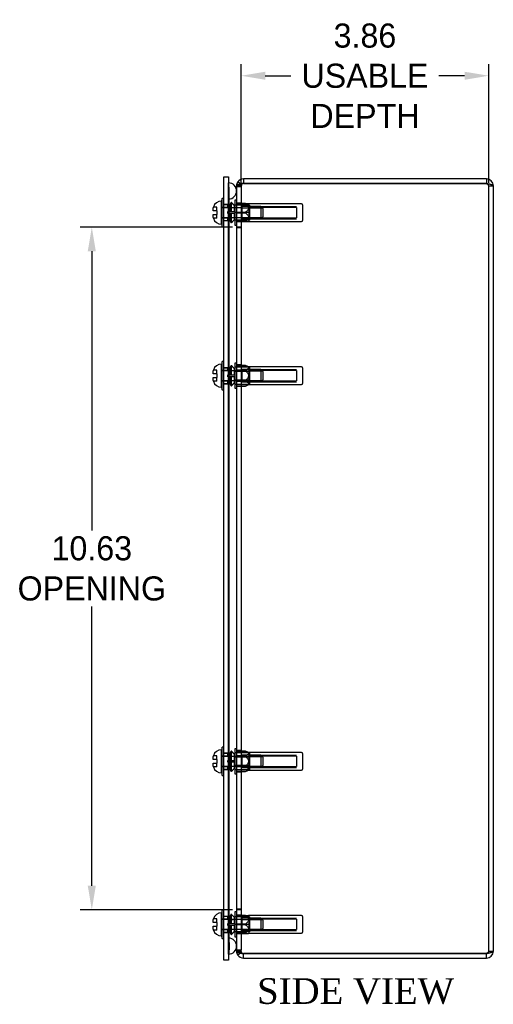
# Model space of a CAD drawing. Header units: inches. Extents: x 0 to 68, y 0.1 to 52.
# Tile 4 of 8: x 29.3 to 36.7, y 17.3 to 32.6. Entities that reach past the tile are written whole.
import ezdxf
from ezdxf.enums import TextEntityAlignment as Align
from ezdxf.lldxf.tags import DXFTag

# ---------------------------------------------------------------- set-up
doc = ezdxf.new("R2010")
doc.units = ezdxf.units.IN
doc.header["$MEASUREMENT"] = 0
doc.layers.get('0').update_dxf_attribs({"linetype": 'CONTINUOUS'})
doc.layers.get('Defpoints').update_dxf_attribs({"linetype": 'CONTINUOUS'})
for name, color, linetype in [('COM70614', 7, 'CONTINUOUS'), ('COM71428-11', 7, 'CONTINUOUS'), ('COM71429-7', 7, 'CONTINUOUS'), ('RVN01002', 7, 'CONTINUOUS'), ('SCS19475', 7, 'CONTINUOUS'), ('WAM87960', 7, 'CONTINUOUS')]:
    doc.layers.add(name, color=color, linetype=linetype)
doc.styles.add('SEACAD_TIMES_NEW_ROMAN', font='times.ttf')
tags = doc.linetypes.add('HIDDEN2', pattern=[0.1875, 0.125, -0.0625]).pattern_tags.tags
tags[6:7] = [DXFTag(74, 4), DXFTag(75, 0), DXFTag(340, '0'), DXFTag(46, 0.0), DXFTag(50, 0.0), DXFTag(44, 0.0), DXFTag(45, 0.0)]
tags[4:5] = [DXFTag(74, 4), DXFTag(75, 0), DXFTag(340, '0'), DXFTag(46, 0.0), DXFTag(50, 0.0), DXFTag(44, 0.0), DXFTag(45, 0.0)]
doc.dimstyles.get("Standard").update_dxf_attribs({"dimtxt": 0.375, "dimasz": 0.375, "dimexe": 0.18, "dimexo": 0.0625, "dimgap": 0.09, "dimtad": 0, "dimtih": 1, "dimtoh": 1, "dimzin": 0, "dimdsep": 46, "dimtxsty": 'Standard', "dimcen": 0.09, "dimadec": 0, "dimazin": 0, "dimtfac": 1, "dimtofl": 0, "dimtmove": 0, "dimatfit": 3, "dimfxl": 1, "dimtolj": 1, "dimtzin": 0, "dimarcsym": 0})

# ---------------------------------------------------------------- blocks, each defined once
blk = doc.blocks.new('*D25')
at = {"color": 0, "lineweight": -2, "transparency": 16777216}
for p, q in [((32.619, 29.371), (30.247, 29.371)), ((30.427, 28.996), (30.427, 24.648)), ((30.427, 19.121), (30.427, 23.468)), ((32.619, 18.746), (30.247, 18.746))]:
    blk.add_line(p, q, dxfattribs=at)
at = {"color": 0, "transparency": 16777216}
for points in [[(30.364, 28.996), (30.489, 28.996), (30.427, 29.371)], [(30.364, 19.121), (30.489, 19.121), (30.427, 18.746)]]:
    blk.add_solid(points, dxfattribs=at)
at = {"layer": 'Defpoints', "color": 0, "transparency": 16777216}
for p in [(30.427, 29.371), (32.682, 29.371), (32.682, 18.746)]:
    blk.add_point(p, dxfattribs=at)
at = {"color": 0, "transparency": 16777216, "insert": (30.427, 24.058), "char_height": 0.375, "attachment_point": 5}
blk.add_mtext('\\A1;10.63\\POPENING', dxfattribs=at)
blk = doc.blocks.new('*D30')
at = {"color": 0, "lineweight": -2, "transparency": 16777216}
for p, q in [((32.754, 30.061), (32.754, 31.906)), ((36.61, 30.061), (36.61, 31.906)), ((33.129, 31.726), (33.529, 31.726)), ((36.235, 31.726), (35.834, 31.726))]:
    blk.add_line(p, q, dxfattribs=at)
at = {"color": 0, "transparency": 16777216}
for points in [[(33.129, 31.788), (33.129, 31.663), (32.754, 31.726)], [(36.235, 31.788), (36.235, 31.663), (36.61, 31.726)]]:
    blk.add_solid(points, dxfattribs=at)
at = {"layer": 'Defpoints', "color": 0, "transparency": 16777216}
for p in [(36.61, 31.726), (32.754, 29.999), (36.61, 29.999)]:
    blk.add_point(p, dxfattribs=at)
at = {"color": 0, "transparency": 16777216, "insert": (34.682, 31.726), "char_height": 0.375, "attachment_point": 5}
blk.add_mtext('\\A1;3.86\\PUSABLE\\PDEPTH', dxfattribs=at)

msp = doc.modelspace()

# ---------------------------------------------------------------- linework, layer by layer
at = {"layer": 'COM70614', "color": 7, "linetype": 'HIDDEN2'}
for p, q in [((32.558, 29.683), (32.558, 30.057)), ((32.559, 30.057), (32.558, 30.057)), ((32.559, 29.683), (32.559, 30.057)), ((32.568, 29.933), (32.559, 30.057)), ((32.559, 29.809), (32.568, 29.933)), ((32.568, 29.683), (32.568, 29.933)), ((32.558, 29.809), (32.559, 29.809)), ((32.558, 18.433), (32.558, 29.683)), ((32.559, 18.433), (32.559, 29.683)), ((32.568, 18.433), (32.568, 29.683)), ((32.558, 18.059), (32.558, 18.433)), ((32.559, 18.059), (32.559, 18.433)), ((32.568, 18.183), (32.568, 18.433)), ((32.558, 18.307), (32.559, 18.307)), ((32.559, 18.307), (32.568, 18.183)), ((32.568, 18.183), (32.559, 18.059)), ((32.559, 18.059), (32.558, 18.059))]:
    msp.add_line(p, q, dxfattribs=at)
at = {"layer": 'COM70614', "color": 7, "linetype": 'Continuous'}
for centre, start, end in [((32.557, 29.933), 0, 90), ((32.557, 18.183), 270, 0)]:
    msp.add_arc(centre, 0.125, start, end, dxfattribs=at)
at = {"layer": 'COM70614', "color": 7, "linetype": 'HIDDEN2'}
for centre, start, end in [((32.557, 29.933), 270, 0), ((32.557, 18.183), 0, 90)]:
    msp.add_arc(centre, 0.125, start, end, dxfattribs=at)
at = {"layer": 'COM71428-11', "color": 7, "linetype": 'Continuous'}
for p, q in [((32.742, 30.045), (32.7, 30.073)), ((32.79, 30.121), (32.79, 30.049)), ((36.574, 30.121), (32.79, 30.121)), ((32.79, 30.049), (36.574, 30.049)), ((36.574, 30.049), (32.79, 30.049)), ((36.574, 30.121), (36.574, 30.049)), ((32.686, 30.013), (32.682, 30.013)), ((32.682, 29.999), (32.682, 30.013)), ((32.682, 29.999), (32.682, 18.118)), ((36.682, 18.104), (36.682, 30.013)), ((32.682, 18.104), (32.682, 18.118)), ((32.686, 18.104), (32.682, 18.104)), ((32.742, 18.072), (32.7, 18.044)), ((36.574, 18.068), (32.79, 18.068)), ((32.79, 17.996), (32.79, 18.068)), ((32.79, 18.068), (36.574, 18.068)), ((32.79, 17.996), (36.574, 17.996)), ((36.574, 17.996), (36.574, 18.068))]:
    msp.add_line(p, q, dxfattribs=at)
at = {"layer": 'COM71428-11', "color": 7, "linetype": 'HIDDEN2'}
for p, q in [((32.76, 30.033), (32.7, 30.073)), ((32.76, 30.033), (32.7, 30.033)), ((32.76, 30.033), (32.742, 30.045)), ((32.754, 29.999), (32.76, 30.033)), ((32.76, 30.033), (32.754, 29.999)), ((32.754, 30.013), (32.76, 30.033)), ((32.754, 29.999), (32.682, 29.999)), ((32.754, 30.013), (32.686, 30.013)), ((32.754, 29.999), (32.754, 30.013)), ((32.754, 29.999), (32.754, 18.118)), ((36.61, 18.104), (36.61, 30.013)), ((36.61, 30.013), (36.682, 30.013)), ((32.754, 29.741), (32.682, 29.741)), ((32.754, 29.596), (32.682, 29.596)), ((32.754, 29.451), (32.682, 29.451)), ((32.754, 29.371), (32.682, 29.371)), ((32.754, 29.357), (32.682, 29.357)), ((32.754, 27.226), (32.682, 27.226)), ((32.754, 27.142), (32.682, 27.142)), ((32.754, 26.975), (32.682, 26.975)), ((32.754, 26.891), (32.682, 26.891)), ((32.754, 21.226), (32.682, 21.226)), ((32.754, 21.142), (32.682, 21.142)), ((32.754, 20.975), (32.682, 20.975)), ((32.754, 20.891), (32.682, 20.891)), ((32.754, 18.76), (32.682, 18.76)), ((32.754, 18.746), (32.682, 18.746)), ((32.754, 18.666), (32.682, 18.666)), ((32.754, 18.521), (32.682, 18.521)), ((32.754, 18.376), (32.682, 18.376)), ((32.754, 18.118), (32.682, 18.118)), ((32.754, 18.104), (32.686, 18.104)), ((32.76, 18.084), (32.7, 18.084)), ((32.76, 18.084), (32.7, 18.044)), ((32.76, 18.084), (32.742, 18.072)), ((32.76, 18.084), (32.754, 18.118)), ((32.754, 18.104), (32.754, 18.118)), ((32.76, 18.084), (32.754, 18.104)), ((36.61, 18.104), (36.682, 18.104))]:
    msp.add_line(p, q, dxfattribs=at)
at = {"layer": 'COM71428-11', "color": 7, "linetype": 'Continuous'}
for centre, radius, start, end in [((32.791, 30.013), 0.109, 146.315, 179.8989), ((32.731, 29.994), 0.0497, 128.9541, 174.8496), ((32.79, 30.013), 0.108, 90, 146.2139), ((32.782, 29.831), 0.218, 88.0207, 112.169), ((32.79, 30.013), 0.036, 90, 97.1289), ((36.574, 30.013), 0.108, 0, 90), ((36.574, 30.013), 0.036, 65.0581, 90), ((32.731, 18.123), 0.0497, 185.1504, 231.0459), ((32.791, 18.104), 0.109, 180.1011, 213.685), ((32.782, 18.286), 0.218, 247.8325, 271.9777), ((36.574, 18.104), 0.108, 270, 0), ((32.79, 18.104), 0.108, 213.7862, 270), ((36.574, 18.104), 0.036, 270, 292.5206)]:
    msp.add_arc(centre, radius, start, end, dxfattribs=at)
at = {"layer": 'COM71428-11', "color": 7, "linetype": 'HIDDEN2'}
for centre, start, end in [((32.79, 30.013), 90.0004, 146.2134), ((32.79, 30.013), 97.1289, 146.2139), ((36.574, 30.013), 0, 65.0581), ((32.79, 18.104), 213.7937, 269.9924), ((32.79, 18.104), 213.7862, 270), ((36.574, 18.104), 292.5206, 0)]:
    msp.add_arc(centre, 0.036, start, end, dxfattribs=at)
for points in [[(36.61, 30.013), (36.61, 30.016), (36.609, 30.019), (36.605, 30.025), (36.603, 30.028), (36.593, 30.037), (36.583, 30.043), (36.574, 30.049)], [(36.574, 18.068), (36.579, 18.071), (36.583, 18.074), (36.592, 18.08), (36.596, 18.083), (36.606, 18.092), (36.61, 18.098), (36.61, 18.104)]]:
    msp.add_open_spline(points, degree=3, knots=[0, 0, 0, 0, 0.25, 0.25, 0.5, 0.5, 1, 1, 1, 1], dxfattribs=at)
at = {"layer": 'COM71428-11', "color": 7, "linetype": 'Continuous'}
for points in [[(36.682, 30.013), (36.682, 30.014), (36.681, 30.016), (36.678, 30.019), (36.676, 30.02), (36.671, 30.023), (36.668, 30.025), (36.66, 30.028), (36.655, 30.029), (36.645, 30.032), (36.64, 30.034), (36.628, 30.037), (36.622, 30.038), (36.602, 30.043), (36.588, 30.046), (36.574, 30.049)], [(36.574, 18.068), (36.581, 18.07), (36.588, 18.071), (36.602, 18.074), (36.609, 18.075), (36.622, 18.078), (36.628, 18.08), (36.64, 18.083), (36.645, 18.084), (36.655, 18.087), (36.66, 18.089), (36.668, 18.092), (36.671, 18.093), (36.679, 18.098), (36.682, 18.101), (36.682, 18.104)]]:
    msp.add_open_spline(points, degree=3, knots=[0, 0, 0, 0, 0.125, 0.125, 0.25, 0.25, 0.375, 0.375, 0.5, 0.5, 0.625, 0.625, 0.75, 0.75, 1, 1, 1, 1], dxfattribs=at)
at = {"layer": 'COM71429-7', "color": 7, "linetype": 'Continuous'}
for p, q in [((32.485, 30.027), (32.485, 30.152)), ((32.485, 30.152), (32.557, 30.152)), ((32.557, 30.152), (32.557, 30.027)), ((32.485, 18.089), (32.485, 30.027)), ((32.557, 18.089), (32.557, 30.027)), ((32.485, 17.964), (32.485, 18.089)), ((32.557, 18.089), (32.557, 17.964)), ((32.557, 17.964), (32.485, 17.964))]:
    msp.add_line(p, q, dxfattribs=at)
at = {"layer": 'COM71429-7', "color": 7, "linetype": 'HIDDEN2'}
for p, q in [((32.557, 29.721), (32.485, 29.721)), ((32.485, 29.471), (32.557, 29.471)), ((32.557, 27.183), (32.485, 27.183)), ((32.485, 26.933), (32.557, 26.933)), ((32.557, 21.183), (32.485, 21.183)), ((32.485, 20.933), (32.557, 20.933)), ((32.557, 18.646), (32.485, 18.646)), ((32.485, 18.396), (32.557, 18.396))]:
    msp.add_line(p, q, dxfattribs=at)
at = {"layer": 'RVN01002', "color": 7, "linetype": 'HIDDEN2'}
for p, q in [((32.655, 29.791), (32.655, 29.401)), ((32.682, 29.791), (32.655, 29.791)), ((32.819, 29.736), (32.682, 29.736)), ((32.682, 29.733), (32.819, 29.733)), ((32.819, 29.733), (32.819, 29.736)), ((32.819, 29.736), (32.867, 29.736)), ((32.873, 29.733), (32.866, 29.736)), ((32.873, 29.733), (32.873, 29.458)), ((33.696, 29.733), (32.873, 29.733)), ((32.884, 29.712), (32.655, 29.712)), ((32.682, 29.596), (32.655, 29.596)), ((32.819, 29.599), (32.682, 29.599)), ((32.682, 29.593), (32.819, 29.593)), ((32.884, 29.596), (32.754, 29.596)), ((32.819, 29.593), (32.819, 29.599)), ((32.884, 29.712), (32.884, 29.596)), ((32.884, 29.691), (33.615, 29.691)), ((33.615, 29.675), (32.884, 29.675)), ((32.884, 29.596), (32.884, 29.48)), ((33.615, 29.675), (33.615, 29.516)), ((33.712, 29.474), (33.712, 29.718)), ((32.884, 29.48), (32.655, 29.48)), ((32.819, 29.459), (32.682, 29.459)), ((32.682, 29.456), (32.819, 29.456)), ((32.819, 29.456), (32.819, 29.459)), ((32.819, 29.456), (32.867, 29.456)), ((32.866, 29.455), (32.873, 29.458)), ((32.873, 29.458), (33.696, 29.458)), ((32.884, 29.516), (33.615, 29.516)), ((32.884, 29.501), (33.615, 29.501)), ((32.655, 29.401), (32.682, 29.401)), ((32.655, 27.253), (32.655, 26.863)), ((32.682, 27.253), (32.655, 27.253)), ((32.884, 27.192), (32.655, 27.192)), ((32.884, 27.125), (32.655, 27.125)), ((32.682, 27.218), (32.819, 27.218)), ((32.819, 27.218), (32.682, 27.218)), ((32.819, 27.141), (32.682, 27.141)), ((32.682, 27.136), (32.819, 27.136)), ((32.819, 27.218), (32.819, 27.218)), ((32.873, 27.196), (32.819, 27.218)), ((32.819, 27.136), (32.819, 27.141)), ((32.873, 27.196), (32.873, 26.921)), ((33.696, 27.196), (32.873, 27.196)), ((32.884, 27.192), (32.884, 27.125)), ((32.884, 27.153), (33.615, 27.153)), ((33.615, 27.138), (32.884, 27.138)), ((32.884, 27.125), (32.884, 26.991)), ((33.615, 27.138), (33.615, 26.979)), ((33.712, 26.936), (33.712, 27.18)), ((32.884, 26.991), (32.655, 26.991)), ((32.819, 26.981), (32.682, 26.981)), ((32.682, 26.976), (32.819, 26.976)), ((32.819, 26.976), (32.819, 26.981)), ((32.884, 26.991), (32.884, 26.924)), ((32.884, 26.979), (33.615, 26.979)), ((32.884, 26.924), (32.655, 26.924)), ((32.655, 26.863), (32.682, 26.863)), ((32.819, 26.898), (32.682, 26.898)), ((32.682, 26.898), (32.819, 26.898)), ((32.819, 26.898), (32.873, 26.921)), ((32.819, 26.898), (32.819, 26.898)), ((32.873, 26.921), (33.696, 26.921)), ((32.884, 26.963), (33.615, 26.963)), ((32.655, 21.253), (32.655, 20.863)), ((32.682, 21.253), (32.655, 21.253)), ((32.884, 21.192), (32.655, 21.192)), ((32.682, 21.218), (32.819, 21.218)), ((32.819, 21.218), (32.682, 21.218)), ((32.819, 21.218), (32.819, 21.218)), ((32.873, 21.196), (32.819, 21.218)), ((32.873, 21.196), (32.873, 20.921)), ((33.696, 21.196), (32.873, 21.196)), ((32.884, 21.192), (32.884, 21.125)), ((32.884, 21.153), (33.615, 21.153)), ((33.712, 20.936), (33.712, 21.18)), ((32.884, 21.125), (32.655, 21.125)), ((32.884, 20.991), (32.655, 20.991)), ((32.819, 21.141), (32.682, 21.141)), ((32.682, 21.136), (32.819, 21.136)), ((32.819, 21.136), (32.819, 21.141)), ((33.615, 21.138), (32.884, 21.138)), ((32.884, 21.125), (32.884, 20.991)), ((32.884, 20.991), (32.884, 20.924)), ((33.615, 21.138), (33.615, 20.979)), ((32.884, 20.924), (32.655, 20.924)), ((32.655, 20.863), (32.682, 20.863)), ((32.819, 20.981), (32.682, 20.981)), ((32.682, 20.976), (32.819, 20.976)), ((32.819, 20.898), (32.682, 20.898)), ((32.682, 20.898), (32.819, 20.898)), ((32.819, 20.976), (32.819, 20.981)), ((32.819, 20.898), (32.873, 20.921)), ((32.819, 20.898), (32.819, 20.898)), ((32.873, 20.921), (33.696, 20.921)), ((32.884, 20.979), (33.615, 20.979)), ((32.884, 20.963), (33.615, 20.963)), ((32.655, 18.716), (32.655, 18.326)), ((32.682, 18.716), (32.655, 18.716)), ((32.884, 18.637), (32.655, 18.637)), ((32.819, 18.661), (32.682, 18.661)), ((32.682, 18.658), (32.819, 18.658)), ((32.819, 18.658), (32.819, 18.661)), ((32.819, 18.661), (32.867, 18.661)), ((32.873, 18.658), (32.866, 18.661)), ((32.873, 18.658), (32.873, 18.383)), ((33.696, 18.658), (32.873, 18.658)), ((32.884, 18.637), (32.884, 18.521)), ((32.884, 18.616), (33.615, 18.616)), ((33.615, 18.6), (32.884, 18.6)), ((33.615, 18.6), (33.615, 18.441)), ((33.712, 18.399), (33.712, 18.643)), ((32.682, 18.521), (32.655, 18.521)), ((32.884, 18.405), (32.655, 18.405)), ((32.819, 18.524), (32.682, 18.524)), ((32.682, 18.518), (32.819, 18.518)), ((32.884, 18.521), (32.754, 18.521)), ((32.819, 18.518), (32.819, 18.524)), ((32.884, 18.521), (32.884, 18.405)), ((32.884, 18.441), (33.615, 18.441)), ((32.884, 18.426), (33.615, 18.426)), ((32.655, 18.326), (32.682, 18.326)), ((32.819, 18.384), (32.682, 18.384)), ((32.682, 18.381), (32.819, 18.381)), ((32.819, 18.381), (32.819, 18.384)), ((32.819, 18.381), (32.867, 18.381)), ((32.866, 18.38), (32.873, 18.383)), ((32.873, 18.383), (33.696, 18.383))]:
    msp.add_line(p, q, dxfattribs=at)
for centre, start, end in [((33.696, 29.718), 0, 90), ((33.696, 29.474), 270, 0), ((33.696, 27.18), 0, 90), ((33.696, 26.936), 270, 0), ((33.696, 21.18), 0, 90), ((33.696, 20.936), 270, 0), ((33.696, 18.643), 0, 90), ((33.696, 18.399), 270, 0)]:
    msp.add_arc(centre, 0.0156, start, end, dxfattribs=at)
for points, knots in [([(32.819, 29.733), (32.831, 29.724), (32.842, 29.715), (32.855, 29.698), (32.859, 29.692), (32.865, 29.68), (32.867, 29.673), (32.867, 29.659), (32.865, 29.653), (32.86, 29.64), (32.856, 29.634), (32.842, 29.617), (32.831, 29.608), (32.819, 29.599)], [0, 0, 0, 0, 0.25, 0.25, 0.375, 0.375, 0.5, 0.5, 0.625, 0.625, 0.75, 0.75, 1, 1, 1, 1]), ([(32.819, 29.593), (32.831, 29.584), (32.842, 29.575), (32.855, 29.558), (32.859, 29.552), (32.865, 29.54), (32.867, 29.533), (32.867, 29.519), (32.865, 29.513), (32.86, 29.5), (32.856, 29.494), (32.842, 29.477), (32.831, 29.468), (32.819, 29.459)], [0, 0, 0, 0, 0.25, 0.25, 0.375, 0.375, 0.5, 0.5, 0.625, 0.625, 0.75, 0.75, 1, 1, 1, 1]), ([(32.819, 27.218), (32.831, 27.213), (32.842, 27.208), (32.855, 27.198), (32.859, 27.195), (32.865, 27.188), (32.867, 27.184), (32.867, 27.176), (32.865, 27.172), (32.86, 27.165), (32.856, 27.161), (32.842, 27.152), (32.831, 27.146), (32.819, 27.141)], [0, 0, 0, 0, 0.25, 0.25, 0.375, 0.375, 0.5, 0.5, 0.625, 0.625, 0.75, 0.75, 1, 1, 1, 1]), ([(32.819, 27.136), (32.825, 27.131), (32.831, 27.125), (32.841, 27.114), (32.847, 27.108), (32.856, 27.096), (32.86, 27.089), (32.865, 27.074), (32.867, 27.066), (32.867, 27.055), (32.867, 27.051), (32.865, 27.043), (32.864, 27.039), (32.86, 27.028), (32.856, 27.021), (32.847, 27.009), (32.841, 27.003), (32.831, 26.991), (32.825, 26.986), (32.819, 26.981)], [0, 0, 0, 0, 0.125, 0.125, 0.25, 0.25, 0.375, 0.375, 0.5, 0.5, 0.5625, 0.5625, 0.625, 0.625, 0.75, 0.75, 0.875, 0.875, 1, 1, 1, 1]), ([(32.819, 26.976), (32.831, 26.971), (32.842, 26.965), (32.855, 26.956), (32.859, 26.952), (32.865, 26.945), (32.867, 26.941), (32.867, 26.933), (32.865, 26.929), (32.86, 26.922), (32.856, 26.919), (32.842, 26.909), (32.831, 26.904), (32.819, 26.898)], [0, 0, 0, 0, 0.25, 0.25, 0.375, 0.375, 0.5, 0.5, 0.625, 0.625, 0.75, 0.75, 1, 1, 1, 1]), ([(32.819, 21.218), (32.831, 21.213), (32.842, 21.208), (32.855, 21.198), (32.859, 21.195), (32.865, 21.188), (32.867, 21.184), (32.867, 21.176), (32.865, 21.172), (32.86, 21.165), (32.856, 21.161), (32.842, 21.152), (32.831, 21.146), (32.819, 21.141)], [0, 0, 0, 0, 0.25, 0.25, 0.375, 0.375, 0.5, 0.5, 0.625, 0.625, 0.75, 0.75, 1, 1, 1, 1]), ([(32.819, 21.136), (32.825, 21.131), (32.831, 21.125), (32.841, 21.114), (32.847, 21.108), (32.856, 21.096), (32.86, 21.089), (32.865, 21.074), (32.867, 21.066), (32.867, 21.055), (32.867, 21.051), (32.865, 21.043), (32.864, 21.039), (32.86, 21.028), (32.856, 21.021), (32.847, 21.009), (32.841, 21.003), (32.831, 20.991), (32.825, 20.986), (32.819, 20.981)], [0, 0, 0, 0, 0.125, 0.125, 0.25, 0.25, 0.375, 0.375, 0.5, 0.5, 0.5625, 0.5625, 0.625, 0.625, 0.75, 0.75, 0.875, 0.875, 1, 1, 1, 1]), ([(32.819, 20.976), (32.831, 20.971), (32.842, 20.965), (32.855, 20.956), (32.859, 20.952), (32.865, 20.945), (32.867, 20.941), (32.867, 20.933), (32.865, 20.929), (32.86, 20.922), (32.856, 20.919), (32.842, 20.909), (32.831, 20.904), (32.819, 20.898)], [0, 0, 0, 0, 0.25, 0.25, 0.375, 0.375, 0.5, 0.5, 0.625, 0.625, 0.75, 0.75, 1, 1, 1, 1]), ([(32.819, 18.658), (32.831, 18.649), (32.842, 18.64), (32.855, 18.623), (32.859, 18.617), (32.865, 18.605), (32.867, 18.598), (32.867, 18.584), (32.865, 18.578), (32.86, 18.565), (32.856, 18.559), (32.842, 18.542), (32.831, 18.533), (32.819, 18.524)], [0, 0, 0, 0, 0.25, 0.25, 0.375, 0.375, 0.5, 0.5, 0.625, 0.625, 0.75, 0.75, 1, 1, 1, 1]), ([(32.819, 18.518), (32.831, 18.509), (32.842, 18.5), (32.855, 18.483), (32.859, 18.477), (32.865, 18.465), (32.867, 18.458), (32.867, 18.444), (32.865, 18.438), (32.86, 18.425), (32.856, 18.419), (32.842, 18.402), (32.831, 18.393), (32.819, 18.384)], [0, 0, 0, 0, 0.25, 0.25, 0.375, 0.375, 0.5, 0.5, 0.625, 0.625, 0.75, 0.75, 1, 1, 1, 1])]:
    msp.add_open_spline(points, degree=3, knots=knots, dxfattribs=at)
at = {"layer": 'SCS19475', "color": 7, "linetype": 'Continuous'}
for p, q in [((32.317, 29.623), (32.317, 29.657)), ((32.377, 29.623), (32.317, 29.623)), ((32.377, 29.623), (32.377, 29.568)), ((32.317, 29.568), (32.377, 29.568)), ((32.317, 29.535), (32.317, 29.568)), ((32.317, 27.086), (32.317, 27.12)), ((32.377, 27.086), (32.317, 27.086)), ((32.317, 27.031), (32.377, 27.031)), ((32.317, 26.997), (32.317, 27.031)), ((32.377, 27.086), (32.377, 27.031)), ((32.317, 21.086), (32.317, 21.12)), ((32.377, 21.086), (32.317, 21.086)), ((32.317, 21.031), (32.377, 21.031)), ((32.317, 20.997), (32.317, 21.031)), ((32.377, 21.086), (32.377, 21.031)), ((32.317, 18.548), (32.317, 18.582)), ((32.377, 18.548), (32.317, 18.548)), ((32.377, 18.548), (32.377, 18.493)), ((32.317, 18.493), (32.377, 18.493)), ((32.317, 18.46), (32.317, 18.493))]:
    msp.add_line(p, q, dxfattribs=at)
at = {"layer": 'SCS19475', "color": 7, "linetype": 'HIDDEN2'}
for p, q in [((32.377, 29.683), (32.322, 29.683)), ((32.377, 29.623), (32.377, 29.683)), ((32.765, 29.67), (32.445, 29.67)), ((32.765, 29.691), (32.765, 29.501)), ((33.06, 29.691), (32.765, 29.691)), ((32.765, 29.672), (33.08, 29.672)), ((33.06, 29.691), (33.06, 29.501)), ((33.09, 29.661), (33.06, 29.691)), ((33.09, 29.661), (33.09, 29.53)), ((32.377, 29.508), (32.322, 29.508)), ((32.377, 29.508), (32.377, 29.568)), ((32.445, 29.522), (32.765, 29.522)), ((32.765, 29.52), (33.08, 29.52)), ((32.765, 29.501), (33.06, 29.501)), ((33.06, 29.501), (33.09, 29.53)), ((32.377, 27.146), (32.322, 27.146)), ((32.377, 27.086), (32.377, 27.146)), ((32.765, 27.132), (32.445, 27.132)), ((32.765, 27.153), (32.765, 26.963)), ((33.06, 27.153), (32.765, 27.153)), ((32.765, 27.134), (33.08, 27.134)), ((33.06, 27.153), (33.06, 26.963)), ((33.09, 27.124), (33.06, 27.153)), ((33.09, 27.124), (33.09, 26.993)), ((32.377, 26.971), (32.322, 26.971)), ((32.377, 26.971), (32.377, 27.031)), ((32.445, 26.984), (32.765, 26.984)), ((32.765, 26.983), (33.08, 26.983)), ((33.06, 26.963), (33.09, 26.993)), ((32.765, 26.963), (33.06, 26.963)), ((32.377, 21.146), (32.322, 21.146)), ((32.377, 21.086), (32.377, 21.146)), ((32.765, 21.153), (32.765, 20.963)), ((33.06, 21.153), (32.765, 21.153)), ((33.06, 21.153), (33.06, 20.963)), ((33.09, 21.124), (33.06, 21.153)), ((32.377, 20.971), (32.377, 21.031)), ((32.765, 21.132), (32.445, 21.132)), ((32.765, 21.134), (33.08, 21.134)), ((33.06, 20.963), (33.09, 20.993)), ((33.09, 21.124), (33.09, 20.993)), ((32.377, 20.971), (32.322, 20.971)), ((32.445, 20.984), (32.765, 20.984)), ((32.765, 20.983), (33.08, 20.983)), ((32.765, 20.963), (33.06, 20.963)), ((32.377, 18.608), (32.322, 18.608)), ((32.377, 18.548), (32.377, 18.608)), ((32.765, 18.595), (32.445, 18.595)), ((32.765, 18.616), (32.765, 18.426)), ((33.06, 18.616), (32.765, 18.616)), ((32.765, 18.597), (33.08, 18.597)), ((33.06, 18.616), (33.06, 18.426)), ((33.09, 18.586), (33.06, 18.616)), ((33.09, 18.586), (33.09, 18.455)), ((32.377, 18.433), (32.322, 18.433)), ((32.377, 18.433), (32.377, 18.493)), ((32.445, 18.447), (32.765, 18.447)), ((32.765, 18.445), (33.08, 18.445)), ((32.765, 18.426), (33.06, 18.426)), ((33.06, 18.426), (33.09, 18.455))]:
    msp.add_line(p, q, dxfattribs=at)
at = {"layer": 'SCS19475', "color": 7, "linetype": 'Continuous'}
for centre, start, end in [((32.442, 29.649), 88.6853, 164.2374), ((32.442, 29.542), 195.7846, 271.3147), ((32.442, 27.112), 88.6853, 164.2374), ((32.442, 27.005), 195.7846, 271.3147), ((32.442, 21.112), 88.6853, 164.2374), ((32.442, 21.005), 195.7846, 271.3147), ((32.442, 18.574), 88.6853, 164.2374), ((32.442, 18.467), 195.7846, 271.3147)]:
    msp.add_arc(centre, 0.125, start, end, dxfattribs=at)
for points in [[(32.317, 29.657), (32.318, 29.662), (32.318, 29.666), (32.32, 29.675), (32.321, 29.679), (32.322, 29.683)], [(32.322, 29.508), (32.321, 29.513), (32.32, 29.517), (32.318, 29.526), (32.318, 29.53), (32.317, 29.535)], [(32.317, 27.12), (32.318, 27.124), (32.318, 27.128), (32.32, 27.137), (32.321, 27.142), (32.322, 27.146)], [(32.322, 26.971), (32.321, 26.975), (32.32, 26.979), (32.318, 26.988), (32.318, 26.993), (32.317, 26.997)], [(32.317, 21.12), (32.318, 21.124), (32.318, 21.128), (32.32, 21.137), (32.321, 21.142), (32.322, 21.146)], [(32.322, 20.971), (32.321, 20.975), (32.32, 20.979), (32.318, 20.988), (32.318, 20.993), (32.317, 20.997)], [(32.317, 18.582), (32.318, 18.587), (32.318, 18.591), (32.32, 18.6), (32.321, 18.604), (32.322, 18.608)], [(32.322, 18.433), (32.321, 18.438), (32.32, 18.442), (32.318, 18.451), (32.318, 18.455), (32.317, 18.46)]]:
    msp.add_open_spline(points, degree=3, knots=[0, 0, 0, 0, 0.5, 0.5, 1, 1, 1, 1], dxfattribs=at)
at = {"layer": 'WAM87960', "color": 7, "linetype": 'Continuous'}
for p, q in [((32.46, 29.816), (32.445, 29.777)), ((32.445, 29.415), (32.445, 29.777)), ((32.46, 29.376), (32.46, 29.816)), ((32.485, 29.816), (32.46, 29.816)), ((32.445, 29.415), (32.46, 29.376)), ((32.46, 29.376), (32.485, 29.376)), ((32.46, 27.278), (32.445, 27.239)), ((32.46, 26.838), (32.46, 27.278)), ((32.485, 27.278), (32.46, 27.278)), ((32.445, 26.877), (32.445, 27.239)), ((32.445, 26.877), (32.46, 26.838)), ((32.46, 26.838), (32.485, 26.838)), ((32.46, 21.278), (32.445, 21.239)), ((32.445, 20.877), (32.445, 21.239)), ((32.46, 20.838), (32.46, 21.278)), ((32.485, 21.278), (32.46, 21.278)), ((32.445, 20.877), (32.46, 20.838)), ((32.46, 20.838), (32.485, 20.838)), ((32.46, 18.741), (32.445, 18.702)), ((32.445, 18.34), (32.445, 18.702)), ((32.46, 18.301), (32.46, 18.741)), ((32.485, 18.741), (32.46, 18.741)), ((32.445, 18.34), (32.46, 18.301)), ((32.46, 18.301), (32.485, 18.301))]:
    msp.add_line(p, q, dxfattribs=at)
at = {"layer": 'WAM87960', "color": 7, "linetype": 'HIDDEN2'}
for p, q in [((32.598, 29.755), (32.598, 29.611)), ((32.546, 29.676), (32.445, 29.676)), ((32.546, 29.716), (32.485, 29.716)), ((32.546, 29.715), (32.546, 29.716)), ((32.575, 29.715), (32.546, 29.715)), ((32.546, 29.674), (32.546, 29.715)), ((32.546, 29.674), (32.63, 29.674)), ((32.546, 29.611), (32.575, 29.611)), ((32.546, 29.581), (32.546, 29.611)), ((32.575, 29.581), (32.546, 29.581)), ((32.575, 29.715), (32.575, 29.611)), ((32.575, 29.611), (32.598, 29.611)), ((32.598, 29.581), (32.575, 29.581)), ((32.575, 29.581), (32.575, 29.477)), ((32.598, 29.611), (32.644, 29.611)), ((32.644, 29.581), (32.598, 29.581)), ((32.598, 29.581), (32.598, 29.436)), ((32.65, 29.611), (32.644, 29.611)), ((32.644, 29.581), (32.65, 29.581)), ((32.65, 29.611), (32.65, 29.695)), ((32.65, 29.497), (32.65, 29.581)), ((32.445, 29.516), (32.546, 29.516)), ((32.485, 29.476), (32.546, 29.476)), ((32.63, 29.517), (32.546, 29.517)), ((32.546, 29.477), (32.546, 29.517)), ((32.546, 29.477), (32.546, 29.476)), ((32.546, 29.477), (32.575, 29.477)), ((32.546, 27.138), (32.445, 27.138)), ((32.546, 27.178), (32.485, 27.178)), ((32.546, 27.177), (32.546, 27.178)), ((32.575, 27.177), (32.546, 27.177)), ((32.546, 27.137), (32.546, 27.177)), ((32.546, 27.137), (32.63, 27.137)), ((32.575, 27.177), (32.575, 27.073)), ((32.598, 27.218), (32.598, 27.073)), ((32.65, 27.074), (32.65, 27.157)), ((32.445, 26.978), (32.546, 26.978)), ((32.546, 27.073), (32.575, 27.073)), ((32.546, 27.043), (32.546, 27.073)), ((32.575, 27.043), (32.546, 27.043)), ((32.63, 26.98), (32.546, 26.98)), ((32.546, 26.939), (32.546, 26.98)), ((32.575, 27.073), (32.598, 27.073)), ((32.598, 27.043), (32.575, 27.043)), ((32.575, 27.043), (32.575, 26.939)), ((32.598, 27.073), (32.644, 27.073)), ((32.644, 27.043), (32.598, 27.043)), ((32.598, 27.043), (32.598, 26.899)), ((32.65, 27.073), (32.644, 27.073)), ((32.644, 27.043), (32.65, 27.043)), ((32.65, 26.96), (32.65, 27.043)), ((32.485, 26.938), (32.546, 26.938)), ((32.546, 26.939), (32.546, 26.938)), ((32.546, 26.939), (32.575, 26.939)), ((32.546, 21.178), (32.485, 21.178)), ((32.546, 21.177), (32.546, 21.178)), ((32.575, 21.177), (32.546, 21.177)), ((32.546, 21.137), (32.546, 21.177)), ((32.575, 21.177), (32.575, 21.073)), ((32.598, 21.218), (32.598, 21.073)), ((32.65, 21.074), (32.65, 21.157)), ((32.546, 21.138), (32.445, 21.138)), ((32.546, 21.137), (32.63, 21.137)), ((32.546, 21.073), (32.575, 21.073)), ((32.546, 21.043), (32.546, 21.073)), ((32.575, 21.043), (32.546, 21.043)), ((32.575, 21.073), (32.598, 21.073)), ((32.598, 21.043), (32.575, 21.043)), ((32.575, 21.043), (32.575, 20.939)), ((32.598, 21.073), (32.644, 21.073)), ((32.644, 21.043), (32.598, 21.043)), ((32.598, 21.043), (32.598, 20.899)), ((32.65, 21.073), (32.644, 21.073)), ((32.644, 21.043), (32.65, 21.043)), ((32.65, 20.96), (32.65, 21.043)), ((32.445, 20.978), (32.546, 20.978)), ((32.485, 20.938), (32.546, 20.938)), ((32.63, 20.98), (32.546, 20.98)), ((32.546, 20.939), (32.546, 20.98)), ((32.546, 20.939), (32.546, 20.938)), ((32.546, 20.939), (32.575, 20.939)), ((32.546, 18.601), (32.445, 18.601)), ((32.546, 18.641), (32.485, 18.641)), ((32.546, 18.64), (32.546, 18.641)), ((32.575, 18.64), (32.546, 18.64)), ((32.546, 18.599), (32.546, 18.64)), ((32.546, 18.599), (32.63, 18.599)), ((32.575, 18.64), (32.575, 18.536)), ((32.598, 18.68), (32.598, 18.536)), ((32.65, 18.536), (32.65, 18.62)), ((32.445, 18.441), (32.546, 18.441)), ((32.485, 18.401), (32.546, 18.401)), ((32.546, 18.536), (32.575, 18.536)), ((32.546, 18.506), (32.546, 18.536)), ((32.575, 18.506), (32.546, 18.506)), ((32.63, 18.442), (32.546, 18.442)), ((32.546, 18.402), (32.546, 18.442)), ((32.546, 18.402), (32.546, 18.401)), ((32.546, 18.402), (32.575, 18.402)), ((32.575, 18.536), (32.598, 18.536)), ((32.598, 18.506), (32.575, 18.506)), ((32.575, 18.506), (32.575, 18.402)), ((32.598, 18.536), (32.644, 18.536)), ((32.644, 18.506), (32.598, 18.506)), ((32.598, 18.506), (32.598, 18.361)), ((32.65, 18.536), (32.644, 18.536)), ((32.644, 18.506), (32.65, 18.506)), ((32.65, 18.422), (32.65, 18.506))]:
    msp.add_line(p, q, dxfattribs=at)
for points, weights in [([(32.598, 29.755), (32.585, 29.732), (32.575, 29.715)], [1, 1.01054285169, 1]), ([(32.644, 29.709), (32.625, 29.728), (32.598, 29.755)], [1, 1.0145384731, 1]), ([(32.575, 29.477), (32.585, 29.46), (32.598, 29.436)], [1, 1.01054285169, 1]), ([(32.598, 29.436), (32.625, 29.463), (32.644, 29.483)], [1, 1.0145384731, 1]), ([(32.598, 27.218), (32.585, 27.195), (32.575, 27.177)], [1, 1.01054285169, 1]), ([(32.644, 27.172), (32.625, 27.191), (32.598, 27.218)], [1, 1.0145384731, 1]), ([(32.575, 26.939), (32.585, 26.922), (32.598, 26.899)], [1, 1.01054285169, 1]), ([(32.598, 26.899), (32.625, 26.926), (32.644, 26.945)], [1, 1.0145384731, 1]), ([(32.598, 21.218), (32.585, 21.195), (32.575, 21.177)], [1, 1.01054285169, 1]), ([(32.644, 21.172), (32.625, 21.191), (32.598, 21.218)], [1, 1.0145384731, 1]), ([(32.575, 20.939), (32.585, 20.922), (32.598, 20.899)], [1, 1.01054285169, 1]), ([(32.598, 20.899), (32.625, 20.926), (32.644, 20.945)], [1, 1.0145384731, 1]), ([(32.598, 18.68), (32.585, 18.657), (32.575, 18.64)], [1, 1.01054285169, 1]), ([(32.644, 18.634), (32.625, 18.653), (32.598, 18.68)], [1, 1.0145384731, 1]), ([(32.575, 18.402), (32.585, 18.385), (32.598, 18.361)], [1, 1.01054285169, 1]), ([(32.598, 18.361), (32.625, 18.388), (32.644, 18.408)], [1, 1.0145384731, 1])]:
    msp.add_rational_spline(points, weights, degree=2, dxfattribs=at)
for points in [[(32.63, 29.674), (32.634, 29.674), (32.638, 29.676), (32.644, 29.68), (32.647, 29.683), (32.65, 29.691), (32.65, 29.695), (32.649, 29.703), (32.647, 29.706), (32.644, 29.709)], [(32.644, 29.483), (32.647, 29.486), (32.649, 29.489), (32.65, 29.497), (32.65, 29.501), (32.647, 29.508), (32.644, 29.512), (32.638, 29.516), (32.634, 29.517), (32.63, 29.517)], [(32.63, 27.137), (32.634, 27.137), (32.638, 27.138), (32.644, 27.143), (32.647, 27.146), (32.65, 27.153), (32.65, 27.157), (32.649, 27.165), (32.647, 27.169), (32.644, 27.172)], [(32.644, 26.945), (32.647, 26.948), (32.649, 26.952), (32.65, 26.959), (32.65, 26.964), (32.647, 26.971), (32.644, 26.974), (32.638, 26.979), (32.634, 26.98), (32.63, 26.98)], [(32.63, 21.137), (32.634, 21.137), (32.638, 21.138), (32.644, 21.143), (32.647, 21.146), (32.65, 21.153), (32.65, 21.157), (32.649, 21.165), (32.647, 21.169), (32.644, 21.172)], [(32.644, 20.945), (32.647, 20.948), (32.649, 20.952), (32.65, 20.959), (32.65, 20.964), (32.647, 20.971), (32.644, 20.974), (32.638, 20.979), (32.634, 20.98), (32.63, 20.98)], [(32.63, 18.599), (32.634, 18.599), (32.638, 18.601), (32.644, 18.605), (32.647, 18.608), (32.65, 18.616), (32.65, 18.62), (32.649, 18.628), (32.647, 18.631), (32.644, 18.634)], [(32.644, 18.408), (32.647, 18.411), (32.649, 18.414), (32.65, 18.422), (32.65, 18.426), (32.647, 18.433), (32.644, 18.437), (32.638, 18.441), (32.634, 18.442), (32.63, 18.442)]]:
    msp.add_open_spline(points, degree=3, knots=[0, 0, 0, 0, 0.25, 0.25, 0.5, 0.5, 0.75, 0.75, 1, 1, 1, 1], dxfattribs=at)

# ---------------------------------------------------------------- texts
at = {"linetype": 'Continuous', "style": 'SEACAD_TIMES_NEW_ROMAN'}
msp.add_text('SIDE VIEW', height=0.4, dxfattribs=at).set_placement((33.002, 17.684), align=Align.TOP_LEFT)

# ---------------------------------------------------------------- dimensions: what is measured, and where the dimension line sits
dim = msp.add_linear_dim(base=(36.61, 31.726), p1=(32.754, 29.999), p2=(36.61, 29.999), text='<>\\PUSABLE\\PDEPTH', dimstyle='Standard')
dim.commit()
dim.dimension.update_dxf_attribs({"geometry": '*D30', "text_midpoint": (34.682, 31.726)})
dim = msp.add_linear_dim(base=(30.426542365, 29.370882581), p1=(32.68193633, 18.745882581), p2=(32.68193633, 29.370882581), angle=90, text='<>\\POPENING', dimstyle='Standard')
dim.commit()
dim.dimension.update_dxf_attribs({"geometry": '*D25', "text_midpoint": (30.426542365, 24.058382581)})

doc.saveas('drawing.dxf')
